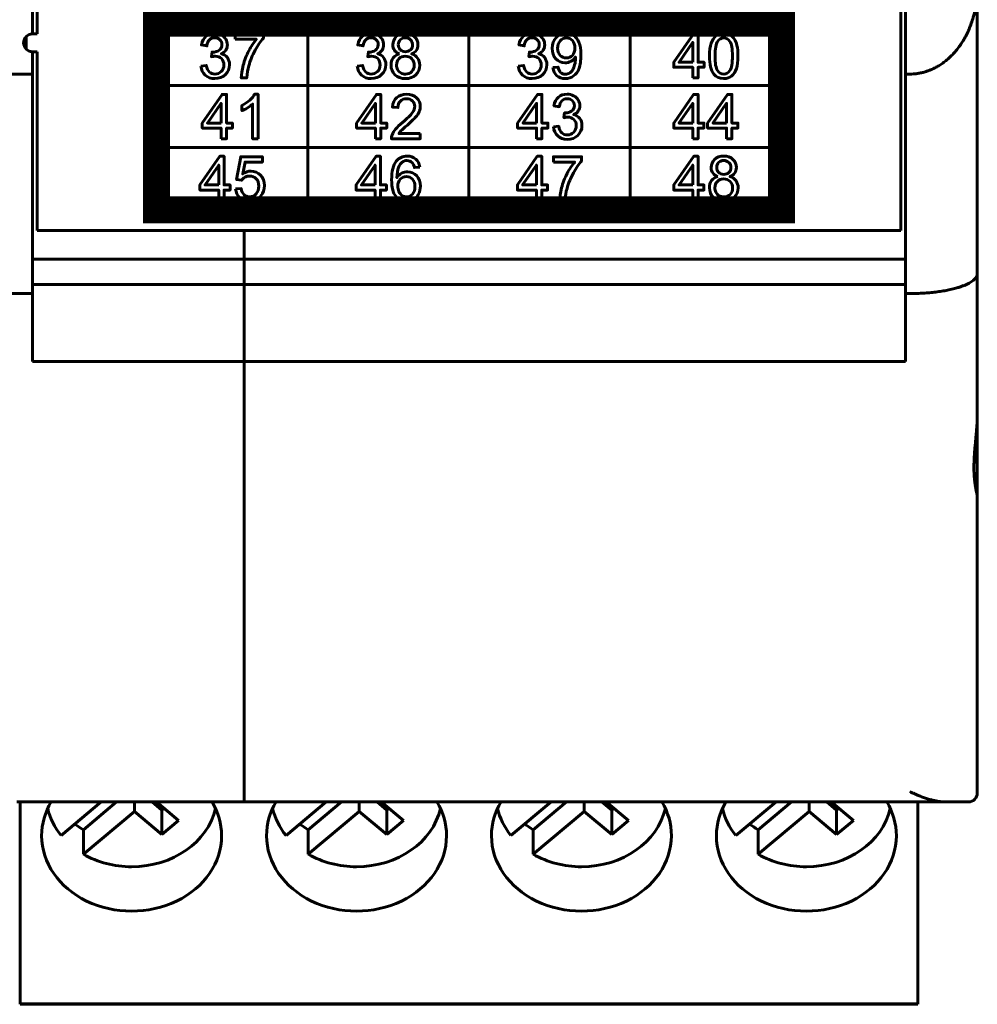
# Model space of a CAD drawing. Header units: millimetres. Extents: x -13 to 39, y -19 to 89.
# Tile 2 of 15: x 18 to 39, y -19 to 3. Entities that reach past the tile are written whole.
import ezdxf

# ---------------------------------------------------------------- set-up
doc = ezdxf.new("R2010")
doc.units = ezdxf.units.MM
doc.linetypes.add('K5LT_BASIC', pattern=[0])

msp = doc.modelspace()

# ---------------------------------------------------------------- linework, layer by layer
at = {"color": 150, "linetype": 'K5LT_BASIC', "lineweight": 60, "true_color": 0x0080ff}
for p, q in [((18.039, 2.412), (18.039, 20.438)), ((37.239, -1.962), (37.239, 20.438)), ((38.939, -2.918), (38.939, 3.437)), ((17.939, 2.412), (17.939, 3.117)), ((37.339, 3.117), (37.339, 1.517)), ((24.058, 2.649), (24.058, -1.499)), ((27.639, -1.499), (27.639, 2.649)), ((31.221, 2.649), (31.221, -1.499)), ((18.039, 2.412), (17.939, 2.412)), ((17.793, 2.349), (17.793, 2.076)), ((17.939, 1.517), (17.939, 2.012)), ((17.939, 2.012), (18.039, 2.012)), ((18.039, -1.962), (18.039, 2.012)), ((17.939, 1.517), (14.739, 1.517)), ((17.939, -3.362), (17.939, 1.517)), ((37.339, 1.517), (37.339, -3.362)), ((37.339, 1.517), (37.439, 1.517)), ((20.69, 1.266), (34.589, 1.266)), ((20.69, -0.117), (34.589, -0.117)), ((18.039, -1.962), (37.239, -1.962)), ((22.639, -1.962), (22.639, -14.663)), ((17.939, -2.596), (37.339, -2.596)), ((38.939, -2.918), (38.939, -6.062)), ((17.939, -3.161), (37.339, -3.161)), ((14.739, -3.362), (17.939, -3.362)), ((17.939, -4.872), (17.939, -3.362)), ((37.339, -3.362), (37.339, -4.872)), ((37.339, -3.362), (37.439, -3.362)), ((17.939, -4.872), (37.339, -4.872)), ((38.939, -7.591), (38.939, -6.062)), ((38.939, -7.887), (38.939, -7.591)), ((38.939, -7.887), (38.939, -14.463)), ((17.589, -14.663), (37.689, -14.663)), ((17.664, -19.059), (17.664, -14.662)), ((19.464, -14.662), (18.572, -15.411)), ((19.805, -14.662), (19.067, -15.281)), ((20.2, -14.875), (20.2, -14.662)), ((20.811, -14.844), (20.595, -14.662)), ((20.69, -14.662), (21.184, -15.076)), ((24.464, -14.662), (23.572, -15.411)), ((24.805, -14.662), (24.067, -15.281)), ((25.2, -14.875), (25.2, -14.662)), ((25.811, -14.844), (25.595, -14.662)), ((25.69, -14.662), (26.184, -15.076)), ((29.464, -14.662), (28.572, -15.411)), ((29.805, -14.662), (29.067, -15.281)), ((30.2, -14.875), (30.2, -14.662)), ((30.811, -14.844), (30.595, -14.662)), ((30.69, -14.662), (31.184, -15.076)), ((34.464, -14.662), (33.572, -15.411)), ((34.805, -14.662), (34.067, -15.281)), ((35.2, -14.875), (35.2, -14.662)), ((35.811, -14.844), (35.595, -14.662)), ((35.69, -14.662), (36.184, -15.076)), ((37.614, -19.059), (37.614, -14.662)), ((37.689, -14.663), (38.233, -14.663)), ((38.233, -14.663), (38.189, -14.663)), ((38.233, -14.663), (38.739, -14.663)), ((19.067, -15.826), (20.2, -14.875)), ((20.2, -14.875), (20.811, -15.388)), ((20.811, -14.844), (20.859, -14.804)), ((20.811, -15.388), (20.811, -14.844)), ((24.067, -15.826), (25.2, -14.875)), ((25.2, -14.875), (25.811, -15.388)), ((25.811, -14.844), (25.859, -14.804)), ((25.811, -15.388), (25.811, -14.844)), ((29.067, -15.826), (30.2, -14.875)), ((30.2, -14.875), (30.811, -15.388)), ((30.811, -14.844), (30.859, -14.804)), ((30.811, -15.388), (30.811, -14.844)), ((34.067, -15.826), (35.2, -14.875)), ((35.2, -14.875), (35.811, -15.388)), ((35.811, -14.844), (35.859, -14.804)), ((35.811, -15.388), (35.811, -14.844)), ((20.811, -15.388), (21.184, -15.076)), ((25.811, -15.388), (26.184, -15.076)), ((30.811, -15.388), (31.184, -15.076)), ((35.811, -15.388), (36.184, -15.076)), ((19.067, -15.281), (19.067, -15.826)), ((24.067, -15.281), (24.067, -15.826)), ((29.067, -15.281), (29.067, -15.826)), ((34.067, -15.281), (34.067, -15.826)), ((17.664, -19.059), (17.664, -19.151)), ((37.614, -19.151), (17.664, -19.151)), ((17.664, -19.151), (17.664, -19.163)), ((37.614, -19.163), (17.664, -19.163)), ((37.614, -19.059), (37.614, -19.151)), ((37.614, -19.151), (37.614, -19.163))]:
    msp.add_line(p, q, dxfattribs=at)
at = {"color": 150, "linetype": 'K5LT_BASIC', "true_color": 0x0080ff, "const_width": 0.6}
msp.add_lwpolyline([(20.69, -1.499), (34.589, -1.499), (34.589, 2.649), (20.69, 2.649)], close=True, dxfattribs=at)
at = {"color": 150, "linetype": 'K5LT_BASIC', "lineweight": 60, "true_color": 0x0080ff}
for centre, start, end in [((17.939, 2.212), 90, 270), ((38.739, -14.463), 270, 0)]:
    msp.add_arc(centre, 0.2, start, end, dxfattribs=at)
for centre, major_axis, start_param, end_param in [((20.139, -15.414), (-2, 0), 5.818447, 6.283185), ((20.139, -15.414), (-2, 0), 3.141593, 3.60633), ((25.139, -15.414), (-2, 0), 5.818447, 6.283185), ((25.139, -15.414), (-2, 0), 3.141593, 3.60633), ((30.139, -15.414), (-2, 0), 5.818447, 6.283185), ((30.139, -15.414), (-2, 0), 3.141593, 3.60633), ((35.139, -15.414), (-2, 0), 5.818447, 6.283185), ((35.139, -15.414), (-2, 0), 3.141593, 3.60633), ((20.139, -14.512), (-1.898, 0), 0.187233, 0.599937), ((20.139, -14.512), (1.898, 0), 4.712389, 6.095952), ((25.139, -14.512), (-1.898, 0), 0.187233, 0.599937), ((25.139, -14.512), (1.898, 0), 4.712389, 6.095952), ((30.139, -14.512), (-1.898, 0), 0.187233, 0.599937), ((30.139, -14.512), (1.898, 0), 4.712389, 6.095952), ((35.139, -14.512), (-1.898, 0), 0.187233, 0.599937), ((35.139, -14.512), (1.898, 0), 4.712389, 6.095952), ((20.139, -13.967), (-1.898, 0), 0.842843, 0.970859), ((25.139, -13.967), (-1.898, 0), 0.842843, 0.970859), ((30.139, -13.967), (-1.898, 0), 0.842843, 0.970859), ((35.139, -13.967), (-1.898, 0), 0.842843, 0.970859), ((20.139, -15.414), (-2, 0), 0, 3.141593), ((25.139, -15.414), (-2, 0), 0, 3.141593), ((30.139, -15.414), (-2, 0), 0, 3.141593), ((35.139, -15.414), (-2, 0), 0, 3.141593), ((20.139, -14.512), (1.898, 0), 4.112452, 4.712389), ((25.139, -14.512), (1.898, 0), 4.112452, 4.712389), ((30.139, -14.512), (1.898, 0), 4.112452, 4.712389), ((35.139, -14.512), (1.898, 0), 4.112452, 4.712389)]:
    msp.add_ellipse(centre, major_axis=major_axis, ratio=0.838793, start_param=start_param, end_param=end_param, dxfattribs=at)
for points in [[(38.939, 3.437), (38.939, 2.312), (38.317, 1.517), (37.439, 1.517)], [(37.439, -3.362), (38.317, -3.362), (38.939, -3.178), (38.939, -2.918)]]:
    msp.add_rational_spline(points, [1, 0.804737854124, 0.804737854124, 1], degree=3, dxfattribs=at)
for points, knots in [([(21.68, 1.695), (21.68, 1.695), (21.799, 1.711), (21.799, 1.711), (21.813, 1.642), (21.836, 1.593), (21.869, 1.562), (21.902, 1.532), (21.942, 1.517), (21.989, 1.517), (22.046, 1.517), (22.094, 1.537), (22.132, 1.576), (22.17, 1.616), (22.19, 1.665), (22.19, 1.723), (22.19, 1.778), (22.172, 1.824), (22.136, 1.86), (22.1, 1.896), (22.055, 1.914), (21.999, 1.914), (21.977, 1.914), (21.949, 1.91), (21.915, 1.901), (21.915, 1.901), (21.928, 2.007), (21.928, 2.007), (21.936, 2.006), (21.943, 2.005), (21.948, 2.005), (21.999, 2.005), (22.044, 2.019), (22.085, 2.046), (22.126, 2.073), (22.146, 2.114), (22.146, 2.17), (22.146, 2.214), (22.131, 2.251), (22.072, 2.309), (22.034, 2.323), (21.987, 2.323), (21.941, 2.323), (21.902, 2.308), (21.871, 2.279), (21.84, 2.249), (21.82, 2.204), (21.812, 2.144), (21.812, 2.144), (21.692, 2.166), (21.692, 2.166), (21.707, 2.248), (21.74, 2.311), (21.792, 2.355), (21.843, 2.4), (21.908, 2.422), (21.984, 2.422), (22.037, 2.422), (22.086, 2.411), (22.13, 2.388), (22.175, 2.365), (22.209, 2.333), (22.233, 2.294), (22.256, 2.254), (22.268, 2.212), (22.268, 2.167), (22.268, 2.124), (22.257, 2.086), (22.234, 2.051), (22.212, 2.016), (22.178, 1.989), (22.134, 1.968), (22.192, 1.955), (22.236, 1.927), (22.268, 1.884), (22.3, 1.842), (22.315, 1.789), (22.315, 1.725), (22.315, 1.639), (22.285, 1.566), (22.223, 1.506), (22.161, 1.446), (22.083, 1.417), (21.989, 1.417), (21.903, 1.417), (21.833, 1.443), (21.777, 1.494), (21.72, 1.546), (21.688, 1.612), (21.68, 1.695)], [0, 0, 0, 0, 0.033333, 0.033333, 0.033333, 0.066667, 0.066667, 0.066667, 0.1, 0.1, 0.1, 0.133333, 0.133333, 0.133333, 0.166667, 0.166667, 0.166667, 0.2, 0.2, 0.2, 0.233333, 0.233333, 0.233333, 0.266667, 0.266667, 0.266667, 0.3, 0.3, 0.3, 0.333333, 0.333333, 0.333333, 0.366667, 0.366667, 0.366667, 0.4, 0.4, 0.4, 0.433333, 0.433333, 0.466667, 0.466667, 0.466667, 0.5, 0.5, 0.5, 0.533333, 0.533333, 0.533333, 0.566667, 0.566667, 0.566667, 0.6, 0.6, 0.6, 0.633333, 0.633333, 0.633333, 0.666667, 0.666667, 0.666667, 0.7, 0.7, 0.7, 0.733333, 0.733333, 0.733333, 0.766667, 0.766667, 0.766667, 0.8, 0.8, 0.8, 0.833333, 0.833333, 0.833333, 0.866667, 0.866667, 0.866667, 0.9, 0.9, 0.9, 0.933333, 0.933333, 0.933333, 0.966667, 0.966667, 0.966667, 1, 1, 1, 1]), ([(25.154, 1.695), (25.154, 1.695), (25.274, 1.711), (25.274, 1.711), (25.287, 1.642), (25.31, 1.593), (25.343, 1.562), (25.376, 1.532), (25.416, 1.517), (25.464, 1.517), (25.52, 1.517), (25.568, 1.537), (25.606, 1.576), (25.645, 1.616), (25.664, 1.665), (25.664, 1.723), (25.664, 1.778), (25.646, 1.824), (25.61, 1.86), (25.574, 1.896), (25.529, 1.914), (25.474, 1.914), (25.451, 1.914), (25.423, 1.91), (25.39, 1.901), (25.39, 1.901), (25.403, 2.007), (25.403, 2.007), (25.411, 2.006), (25.417, 2.005), (25.422, 2.005), (25.473, 2.005), (25.519, 2.019), (25.559, 2.046), (25.6, 2.073), (25.62, 2.114), (25.62, 2.17), (25.62, 2.214), (25.606, 2.251), (25.546, 2.309), (25.508, 2.323), (25.461, 2.323), (25.415, 2.323), (25.376, 2.308), (25.345, 2.279), (25.315, 2.249), (25.295, 2.204), (25.286, 2.144), (25.286, 2.144), (25.167, 2.166), (25.167, 2.166), (25.181, 2.248), (25.214, 2.311), (25.266, 2.355), (25.317, 2.4), (25.382, 2.422), (25.459, 2.422), (25.511, 2.422), (25.56, 2.411), (25.605, 2.388), (25.649, 2.365), (25.683, 2.333), (25.707, 2.294), (25.731, 2.254), (25.742, 2.212), (25.742, 2.167), (25.742, 2.124), (25.731, 2.086), (25.709, 2.051), (25.686, 2.016), (25.653, 1.989), (25.609, 1.968), (25.666, 1.955), (25.71, 1.927), (25.742, 1.884), (25.774, 1.842), (25.79, 1.789), (25.79, 1.725), (25.79, 1.639), (25.759, 1.566), (25.697, 1.506), (25.635, 1.446), (25.557, 1.417), (25.463, 1.417), (25.378, 1.417), (25.307, 1.443), (25.251, 1.494), (25.194, 1.546), (25.162, 1.612), (25.154, 1.695)], [0, 0, 0, 0, 0.033333, 0.033333, 0.033333, 0.066667, 0.066667, 0.066667, 0.1, 0.1, 0.1, 0.133333, 0.133333, 0.133333, 0.166667, 0.166667, 0.166667, 0.2, 0.2, 0.2, 0.233333, 0.233333, 0.233333, 0.266667, 0.266667, 0.266667, 0.3, 0.3, 0.3, 0.333333, 0.333333, 0.333333, 0.366667, 0.366667, 0.366667, 0.4, 0.4, 0.4, 0.433333, 0.433333, 0.466667, 0.466667, 0.466667, 0.5, 0.5, 0.5, 0.533333, 0.533333, 0.533333, 0.566667, 0.566667, 0.566667, 0.6, 0.6, 0.6, 0.633333, 0.633333, 0.633333, 0.666667, 0.666667, 0.666667, 0.7, 0.7, 0.7, 0.733333, 0.733333, 0.733333, 0.766667, 0.766667, 0.766667, 0.8, 0.8, 0.8, 0.833333, 0.833333, 0.833333, 0.866667, 0.866667, 0.866667, 0.9, 0.9, 0.9, 0.933333, 0.933333, 0.933333, 0.966667, 0.966667, 0.966667, 1, 1, 1, 1]), ([(26.091, 1.967), (26.042, 1.986), (26.005, 2.012), (25.981, 2.046), (25.958, 2.08), (25.946, 2.121), (25.946, 2.168), (25.946, 2.24), (25.971, 2.3), (26.022, 2.349), (26.072, 2.398), (26.14, 2.422), (26.224, 2.422), (26.308, 2.422), (26.377, 2.397), (26.48, 2.297), (26.505, 2.237), (26.505, 2.165), (26.505, 2.119), (26.494, 2.079), (26.47, 2.046), (26.447, 2.012), (26.411, 1.986), (26.363, 1.967), (26.422, 1.947), (26.467, 1.916), (26.498, 1.872), (26.529, 1.828), (26.545, 1.776), (26.545, 1.715), (26.545, 1.631), (26.515, 1.56), (26.457, 1.503), (26.398, 1.445), (26.321, 1.417), (26.13, 1.417), (26.053, 1.445), (25.994, 1.503), (25.936, 1.56), (25.907, 1.632), (25.907, 1.718), (25.907, 1.782), (25.923, 1.836), (25.955, 1.879), (25.987, 1.922), (26.032, 1.952), (26.091, 1.967)], [0, 0, 0, 0, 0.0625, 0.0625, 0.0625, 0.125, 0.125, 0.125, 0.1875, 0.1875, 0.1875, 0.25, 0.25, 0.25, 0.3125, 0.3125, 0.375, 0.375, 0.375, 0.4375, 0.4375, 0.4375, 0.5, 0.5, 0.5, 0.5625, 0.5625, 0.5625, 0.625, 0.625, 0.625, 0.6875, 0.6875, 0.6875, 0.75, 0.75, 0.8125, 0.8125, 0.8125, 0.875, 0.875, 0.875, 0.9375, 0.9375, 0.9375, 1, 1, 1, 1]), ([(28.735, 1.695), (28.735, 1.695), (28.854, 1.711), (28.854, 1.711), (28.868, 1.642), (28.891, 1.593), (28.924, 1.562), (28.956, 1.532), (28.996, 1.517), (29.044, 1.517), (29.1, 1.517), (29.148, 1.537), (29.187, 1.576), (29.225, 1.616), (29.244, 1.665), (29.244, 1.723), (29.244, 1.778), (29.226, 1.824), (29.19, 1.86), (29.155, 1.896), (29.109, 1.914), (29.054, 1.914), (29.031, 1.914), (29.003, 1.91), (28.97, 1.901), (28.97, 1.901), (28.983, 2.007), (28.983, 2.007), (28.991, 2.006), (28.998, 2.005), (29.002, 2.005), (29.053, 2.005), (29.099, 2.019), (29.14, 2.046), (29.18, 2.073), (29.201, 2.114), (29.201, 2.17), (29.201, 2.214), (29.186, 2.251), (29.127, 2.309), (29.089, 2.323), (29.042, 2.323), (28.995, 2.323), (28.957, 2.308), (28.926, 2.279), (28.895, 2.249), (28.875, 2.204), (28.866, 2.144), (28.866, 2.144), (28.747, 2.166), (28.747, 2.166), (28.762, 2.248), (28.795, 2.311), (28.846, 2.355), (28.898, 2.4), (28.962, 2.422), (29.039, 2.422), (29.092, 2.422), (29.14, 2.411), (29.185, 2.388), (29.23, 2.365), (29.264, 2.333), (29.287, 2.294), (29.311, 2.254), (29.323, 2.212), (29.323, 2.167), (29.323, 2.124), (29.311, 2.086), (29.289, 2.051), (29.266, 2.016), (29.233, 1.989), (29.189, 1.968), (29.246, 1.955), (29.291, 1.927), (29.323, 1.884), (29.354, 1.842), (29.37, 1.789), (29.37, 1.725), (29.37, 1.639), (29.339, 1.566), (29.277, 1.506), (29.216, 1.446), (29.138, 1.417), (29.043, 1.417), (28.958, 1.417), (28.887, 1.443), (28.831, 1.494), (28.775, 1.546), (28.743, 1.612), (28.735, 1.695)], [0, 0, 0, 0, 0.033333, 0.033333, 0.033333, 0.066667, 0.066667, 0.066667, 0.1, 0.1, 0.1, 0.133333, 0.133333, 0.133333, 0.166667, 0.166667, 0.166667, 0.2, 0.2, 0.2, 0.233333, 0.233333, 0.233333, 0.266667, 0.266667, 0.266667, 0.3, 0.3, 0.3, 0.333333, 0.333333, 0.333333, 0.366667, 0.366667, 0.366667, 0.4, 0.4, 0.4, 0.433333, 0.433333, 0.466667, 0.466667, 0.466667, 0.5, 0.5, 0.5, 0.533333, 0.533333, 0.533333, 0.566667, 0.566667, 0.566667, 0.6, 0.6, 0.6, 0.633333, 0.633333, 0.633333, 0.666667, 0.666667, 0.666667, 0.7, 0.7, 0.7, 0.733333, 0.733333, 0.733333, 0.766667, 0.766667, 0.766667, 0.8, 0.8, 0.8, 0.833333, 0.833333, 0.833333, 0.866667, 0.866667, 0.866667, 0.9, 0.9, 0.9, 0.933333, 0.933333, 0.933333, 0.966667, 0.966667, 0.966667, 1, 1, 1, 1]), ([(29.506, 1.662), (29.506, 1.662), (29.62, 1.671), (29.62, 1.671), (29.629, 1.617), (29.648, 1.577), (29.675, 1.553), (29.702, 1.528), (29.737, 1.516), (29.78, 1.516), (29.817, 1.516), (29.849, 1.524), (29.877, 1.541), (29.904, 1.558), (29.927, 1.581), (29.944, 1.61), (29.962, 1.638), (29.977, 1.677), (29.988, 1.725), (30, 1.773), (30.006, 1.823), (30.006, 1.873), (30.006, 1.878), (30.006, 1.886), (30.006, 1.897), (29.982, 1.859), (29.949, 1.827), (29.908, 1.803), (29.867, 1.779), (29.823, 1.767), (29.775, 1.767), (29.695, 1.767), (29.627, 1.797), (29.571, 1.856), (29.516, 1.915), (29.488, 1.993), (29.488, 2.09), (29.488, 2.19), (29.517, 2.27), (29.575, 2.331), (29.633, 2.392), (29.705, 2.422), (29.793, 2.422), (29.856, 2.422), (29.913, 2.405), (29.965, 2.371), (30.018, 2.336), (30.057, 2.287), (30.084, 2.223), (30.111, 2.159), (30.125, 2.067), (30.125, 1.946), (30.125, 1.82), (30.112, 1.72), (30.085, 1.645), (30.058, 1.571), (30.018, 1.514), (29.965, 1.475), (29.911, 1.436), (29.849, 1.417), (29.778, 1.417), (29.702, 1.417), (29.64, 1.438), (29.592, 1.481), (29.544, 1.524), (29.515, 1.584), (29.506, 1.662)], [0, 0, 0, 0, 0.045455, 0.045455, 0.045455, 0.090909, 0.090909, 0.090909, 0.136364, 0.136364, 0.136364, 0.181818, 0.181818, 0.181818, 0.227273, 0.227273, 0.227273, 0.272727, 0.272727, 0.272727, 0.318182, 0.318182, 0.318182, 0.363636, 0.363636, 0.363636, 0.409091, 0.409091, 0.409091, 0.454545, 0.454545, 0.454545, 0.5, 0.5, 0.5, 0.545455, 0.545455, 0.545455, 0.590909, 0.590909, 0.590909, 0.636364, 0.636364, 0.636364, 0.681818, 0.681818, 0.681818, 0.727273, 0.727273, 0.727273, 0.772727, 0.772727, 0.772727, 0.818182, 0.818182, 0.818182, 0.863636, 0.863636, 0.863636, 0.909091, 0.909091, 0.909091, 0.954545, 0.954545, 0.954545, 1, 1, 1, 1]), ([(32.614, 1.433), (32.614, 1.433), (32.614, 1.668), (32.614, 1.668), (32.192, 1.668), (32.192, 1.668), (32.192, 1.78), (32.192, 1.78), (32.635, 2.418), (32.635, 2.418), (32.733, 2.418), (32.733, 2.418), (32.733, 1.78), (32.733, 1.78), (32.864, 1.78), (32.864, 1.78), (32.864, 1.668), (32.864, 1.668), (32.733, 1.668), (32.733, 1.668), (32.733, 1.433), (32.733, 1.433), (32.614, 1.433), (32.614, 1.433)], [0, 0, 0, 0, 0.090909, 0.090909, 0.181818, 0.181818, 0.272727, 0.272727, 0.363636, 0.363636, 0.454545, 0.454545, 0.545455, 0.545455, 0.636364, 0.636364, 0.727273, 0.727273, 0.818182, 0.818182, 0.909091, 0.909091, 1, 1, 1, 1]), ([(32.986, 1.919), (32.986, 2.036), (32.998, 2.13), (33.022, 2.201), (33.045, 2.272), (33.08, 2.327), (33.127, 2.365), (33.173, 2.403), (33.232, 2.422), (33.302, 2.422), (33.354, 2.422), (33.4, 2.412), (33.439, 2.39), (33.478, 2.369), (33.511, 2.338), (33.536, 2.298), (33.561, 2.258), (33.581, 2.21), (33.596, 2.152), (33.61, 2.094), (33.618, 2.017), (33.618, 1.919), (33.618, 1.804), (33.606, 1.71), (33.583, 1.639), (33.559, 1.568), (33.524, 1.513), (33.478, 1.474), (33.432, 1.436), (33.373, 1.417), (33.302, 1.417), (33.209, 1.417), (33.135, 1.45), (33.082, 1.518), (33.018, 1.601), (32.986, 1.734), (32.986, 1.919)], [0, 0, 0, 0, 0.083333, 0.083333, 0.083333, 0.166667, 0.166667, 0.166667, 0.25, 0.25, 0.25, 0.333333, 0.333333, 0.333333, 0.416667, 0.416667, 0.416667, 0.5, 0.5, 0.5, 0.583333, 0.583333, 0.583333, 0.666667, 0.666667, 0.666667, 0.75, 0.75, 0.75, 0.833333, 0.833333, 0.833333, 0.916667, 0.916667, 0.916667, 1, 1, 1, 1]), ([(22.44, 2.29), (22.44, 2.29), (22.44, 2.406), (22.44, 2.406), (23.068, 2.406), (23.068, 2.406), (23.068, 2.312), (23.068, 2.312), (23.006, 2.246), (22.944, 2.157), (22.884, 2.046), (22.823, 1.935), (22.777, 1.821), (22.743, 1.704), (22.72, 1.622), (22.704, 1.531), (22.698, 1.433), (22.698, 1.433), (22.576, 1.433), (22.576, 1.433), (22.577, 1.511), (22.592, 1.604), (22.621, 1.714), (22.649, 1.824), (22.69, 1.93), (22.744, 2.032), (22.797, 2.134), (22.854, 2.22), (22.914, 2.29), (22.914, 2.29), (22.44, 2.29), (22.44, 2.29)], [0, 0, 0, 0, 0.090909, 0.090909, 0.181818, 0.181818, 0.272727, 0.272727, 0.272727, 0.363636, 0.363636, 0.363636, 0.454545, 0.454545, 0.454545, 0.545455, 0.545455, 0.545455, 0.636364, 0.636364, 0.636364, 0.727273, 0.727273, 0.727273, 0.818182, 0.818182, 0.818182, 0.909091, 0.909091, 0.909091, 1, 1, 1, 1]), ([(26.068, 2.173), (26.068, 2.126), (26.082, 2.088), (26.112, 2.058), (26.141, 2.029), (26.179, 2.014), (26.227, 2.014), (26.273, 2.014), (26.311, 2.028), (26.34, 2.058), (26.369, 2.087), (26.383, 2.123), (26.383, 2.166), (26.383, 2.21), (26.368, 2.248), (26.338, 2.278), (26.309, 2.308), (26.271, 2.323), (26.226, 2.323), (26.18, 2.323), (26.142, 2.308), (26.112, 2.279), (26.083, 2.249), (26.068, 2.214), (26.068, 2.173)], [0, 0, 0, 0, 0.125, 0.125, 0.125, 0.25, 0.25, 0.25, 0.375, 0.375, 0.375, 0.5, 0.5, 0.5, 0.625, 0.625, 0.625, 0.75, 0.75, 0.75, 0.875, 0.875, 0.875, 1, 1, 1, 1]), ([(29.992, 2.096), (29.992, 2.165), (29.974, 2.22), (29.938, 2.261), (29.902, 2.302), (29.858, 2.322), (29.807, 2.322), (29.753, 2.322), (29.707, 2.3), (29.669, 2.256), (29.629, 2.213), (29.61, 2.156), (29.61, 2.086), (29.61, 2.023), (29.629, 1.972), (29.665, 1.933), (29.702, 1.894), (29.749, 1.875), (29.803, 1.875), (29.858, 1.875), (29.904, 1.894), (29.939, 1.933), (29.974, 1.972), (29.992, 2.027), (29.992, 2.096)], [0, 0, 0, 0, 0.125, 0.125, 0.125, 0.25, 0.25, 0.25, 0.375, 0.375, 0.375, 0.5, 0.5, 0.5, 0.625, 0.625, 0.625, 0.75, 0.75, 0.75, 0.875, 0.875, 0.875, 1, 1, 1, 1]), ([(32.614, 1.78), (32.614, 1.78), (32.614, 2.223), (32.614, 2.223), (32.309, 1.78), (32.309, 1.78), (32.614, 1.78), (32.614, 1.78)], [0, 0, 0, 0, 0.333333, 0.333333, 0.666667, 0.666667, 1, 1, 1, 1]), ([(33.108, 1.919), (33.108, 1.757), (33.127, 1.649), (33.164, 1.596), (33.201, 1.542), (33.247, 1.516), (33.302, 1.516), (33.357, 1.516), (33.403, 1.543), (33.44, 1.596), (33.477, 1.65), (33.496, 1.757), (33.496, 1.919), (33.496, 2.081), (33.477, 2.189), (33.44, 2.242), (33.403, 2.295), (33.356, 2.322), (33.301, 2.322), (33.246, 2.322), (33.202, 2.298), (33.169, 2.251), (33.129, 2.191), (33.108, 2.08), (33.108, 1.919)], [0, 0, 0, 0, 0.125, 0.125, 0.125, 0.25, 0.25, 0.25, 0.375, 0.375, 0.375, 0.5, 0.5, 0.5, 0.625, 0.625, 0.625, 0.75, 0.75, 0.75, 0.875, 0.875, 0.875, 1, 1, 1, 1]), ([(26.028, 1.717), (26.028, 1.683), (26.036, 1.649), (26.052, 1.617), (26.068, 1.585), (26.092, 1.56), (26.124, 1.542), (26.156, 1.525), (26.19, 1.516), (26.226, 1.516), (26.284, 1.516), (26.331, 1.534), (26.367, 1.571), (26.404, 1.609), (26.423, 1.656), (26.423, 1.713), (26.423, 1.771), (26.404, 1.82), (26.366, 1.858), (26.328, 1.896), (26.28, 1.915), (26.223, 1.915), (26.166, 1.915), (26.12, 1.896), (26.083, 1.858), (26.047, 1.821), (26.028, 1.774), (26.028, 1.717)], [0, 0, 0, 0, 0.111111, 0.111111, 0.111111, 0.222222, 0.222222, 0.222222, 0.333333, 0.333333, 0.333333, 0.444444, 0.444444, 0.444444, 0.555556, 0.555556, 0.555556, 0.666667, 0.666667, 0.666667, 0.777778, 0.777778, 0.777778, 0.888889, 0.888889, 0.888889, 1, 1, 1, 1]), ([(22.129, 0.08), (22.129, 0.08), (22.129, 0.315), (22.129, 0.315), (21.708, 0.315), (21.708, 0.315), (21.708, 0.427), (21.708, 0.427), (22.151, 1.065), (22.151, 1.065), (22.249, 1.065), (22.249, 1.065), (22.249, 0.427), (22.249, 0.427), (22.38, 0.427), (22.38, 0.427), (22.38, 0.315), (22.38, 0.315), (22.249, 0.315), (22.249, 0.315), (22.249, 0.08), (22.249, 0.08), (22.129, 0.08), (22.129, 0.08)], [0, 0, 0, 0, 0.090909, 0.090909, 0.181818, 0.181818, 0.272727, 0.272727, 0.363636, 0.363636, 0.454545, 0.454545, 0.545455, 0.545455, 0.636364, 0.636364, 0.727273, 0.727273, 0.818182, 0.818182, 0.909091, 0.909091, 1, 1, 1, 1]), ([(22.949, 0.08), (22.949, 0.08), (22.83, 0.08), (22.83, 0.08), (22.83, 0.851), (22.83, 0.851), (22.801, 0.823), (22.764, 0.795), (22.717, 0.767), (22.671, 0.74), (22.629, 0.719), (22.592, 0.705), (22.592, 0.705), (22.592, 0.822), (22.592, 0.822), (22.658, 0.854), (22.716, 0.892), (22.766, 0.938), (22.816, 0.983), (22.852, 1.027), (22.872, 1.069), (22.872, 1.069), (22.949, 1.069), (22.949, 1.069), (22.949, 0.08), (22.949, 0.08)], [0, 0, 0, 0, 0.111111, 0.111111, 0.222222, 0.222222, 0.222222, 0.333333, 0.333333, 0.333333, 0.444444, 0.444444, 0.444444, 0.555556, 0.555556, 0.555556, 0.666667, 0.666667, 0.666667, 0.777778, 0.777778, 0.777778, 0.888889, 0.888889, 1, 1, 1, 1]), ([(25.56, 0.08), (25.56, 0.08), (25.56, 0.315), (25.56, 0.315), (25.139, 0.315), (25.139, 0.315), (25.139, 0.427), (25.139, 0.427), (25.582, 1.065), (25.582, 1.065), (25.679, 1.065), (25.679, 1.065), (25.679, 0.427), (25.679, 0.427), (25.811, 0.427), (25.811, 0.427), (25.811, 0.315), (25.811, 0.315), (25.679, 0.315), (25.679, 0.315), (25.679, 0.08), (25.679, 0.08), (25.56, 0.08), (25.56, 0.08)], [0, 0, 0, 0, 0.090909, 0.090909, 0.181818, 0.181818, 0.272727, 0.272727, 0.363636, 0.363636, 0.454545, 0.454545, 0.545455, 0.545455, 0.636364, 0.636364, 0.727273, 0.727273, 0.818182, 0.818182, 0.909091, 0.909091, 1, 1, 1, 1]), ([(26.557, 0.196), (26.557, 0.196), (26.557, 0.08), (26.557, 0.08), (25.915, 0.08), (25.915, 0.08), (25.914, 0.109), (25.919, 0.137), (25.929, 0.164), (25.946, 0.208), (25.972, 0.252), (26.009, 0.295), (26.045, 0.338), (26.097, 0.387), (26.164, 0.444), (26.269, 0.531), (26.341, 0.601), (26.378, 0.652), (26.415, 0.704), (26.434, 0.752), (26.434, 0.798), (26.434, 0.846), (26.417, 0.886), (26.383, 0.919), (26.349, 0.952), (26.305, 0.969), (26.251, 0.969), (26.193, 0.969), (26.147, 0.951), (26.113, 0.916), (26.078, 0.882), (26.061, 0.834), (26.06, 0.772), (26.06, 0.772), (25.938, 0.784), (25.938, 0.784), (25.947, 0.877), (25.978, 0.948), (26.033, 0.996), (26.088, 1.045), (26.161, 1.069), (26.254, 1.069), (26.347, 1.069), (26.42, 1.043), (26.475, 0.991), (26.529, 0.938), (26.556, 0.873), (26.556, 0.795), (26.556, 0.756), (26.548, 0.717), (26.532, 0.679), (26.516, 0.641), (26.49, 0.601), (26.453, 0.558), (26.416, 0.517), (26.355, 0.459), (26.27, 0.385), (26.198, 0.324), (26.152, 0.283), (26.132, 0.261), (26.111, 0.239), (26.095, 0.218), (26.081, 0.196), (26.081, 0.196), (26.557, 0.196), (26.557, 0.196)], [0, 0, 0, 0, 0.045455, 0.045455, 0.090909, 0.090909, 0.090909, 0.136364, 0.136364, 0.136364, 0.181818, 0.181818, 0.181818, 0.227273, 0.227273, 0.227273, 0.272727, 0.272727, 0.272727, 0.318182, 0.318182, 0.318182, 0.363636, 0.363636, 0.363636, 0.409091, 0.409091, 0.409091, 0.454545, 0.454545, 0.454545, 0.5, 0.5, 0.5, 0.545455, 0.545455, 0.545455, 0.590909, 0.590909, 0.590909, 0.636364, 0.636364, 0.636364, 0.681818, 0.681818, 0.681818, 0.727273, 0.727273, 0.727273, 0.772727, 0.772727, 0.772727, 0.818182, 0.818182, 0.818182, 0.863636, 0.863636, 0.863636, 0.909091, 0.909091, 0.909091, 0.954545, 0.954545, 0.954545, 1, 1, 1, 1]), ([(29.142, 0.08), (29.142, 0.08), (29.142, 0.315), (29.142, 0.315), (28.721, 0.315), (28.721, 0.315), (28.721, 0.427), (28.721, 0.427), (29.163, 1.065), (29.163, 1.065), (29.261, 1.065), (29.261, 1.065), (29.261, 0.427), (29.261, 0.427), (29.392, 0.427), (29.392, 0.427), (29.392, 0.315), (29.392, 0.315), (29.261, 0.315), (29.261, 0.315), (29.261, 0.08), (29.261, 0.08), (29.142, 0.08), (29.142, 0.08)], [0, 0, 0, 0, 0.090909, 0.090909, 0.181818, 0.181818, 0.272727, 0.272727, 0.363636, 0.363636, 0.454545, 0.454545, 0.545455, 0.545455, 0.636364, 0.636364, 0.727273, 0.727273, 0.818182, 0.818182, 0.909091, 0.909091, 1, 1, 1, 1]), ([(29.515, 0.341), (29.515, 0.341), (29.634, 0.358), (29.634, 0.358), (29.648, 0.289), (29.671, 0.24), (29.703, 0.209), (29.736, 0.179), (29.776, 0.164), (29.824, 0.164), (29.88, 0.164), (29.928, 0.184), (29.966, 0.223), (30.005, 0.262), (30.024, 0.311), (30.024, 0.37), (30.024, 0.425), (30.006, 0.471), (29.97, 0.507), (29.935, 0.543), (29.889, 0.561), (29.834, 0.561), (29.811, 0.561), (29.783, 0.557), (29.75, 0.548), (29.75, 0.548), (29.763, 0.654), (29.763, 0.654), (29.771, 0.653), (29.777, 0.652), (29.782, 0.652), (29.833, 0.652), (29.879, 0.666), (29.92, 0.693), (29.96, 0.719), (29.981, 0.761), (29.981, 0.816), (29.981, 0.861), (29.966, 0.897), (29.906, 0.956), (29.868, 0.97), (29.822, 0.97), (29.775, 0.97), (29.737, 0.955), (29.706, 0.925), (29.675, 0.896), (29.655, 0.851), (29.646, 0.791), (29.646, 0.791), (29.527, 0.813), (29.527, 0.813), (29.541, 0.894), (29.574, 0.957), (29.626, 1.002), (29.678, 1.047), (29.742, 1.069), (29.819, 1.069), (29.872, 1.069), (29.92, 1.058), (29.965, 1.035), (30.009, 1.012), (30.044, 0.98), (30.067, 0.941), (30.091, 0.901), (30.102, 0.858), (30.102, 0.814), (30.102, 0.771), (30.091, 0.733), (30.069, 0.698), (30.046, 0.663), (30.013, 0.635), (29.969, 0.615), (30.026, 0.601), (30.071, 0.573), (30.102, 0.531), (30.134, 0.489), (30.15, 0.436), (30.15, 0.372), (30.15, 0.286), (30.119, 0.213), (30.057, 0.153), (29.995, 0.093), (29.917, 0.063), (29.823, 0.063), (29.738, 0.063), (29.667, 0.089), (29.611, 0.141), (29.555, 0.193), (29.522, 0.259), (29.515, 0.341)], [0, 0, 0, 0, 0.033333, 0.033333, 0.033333, 0.066667, 0.066667, 0.066667, 0.1, 0.1, 0.1, 0.133333, 0.133333, 0.133333, 0.166667, 0.166667, 0.166667, 0.2, 0.2, 0.2, 0.233333, 0.233333, 0.233333, 0.266667, 0.266667, 0.266667, 0.3, 0.3, 0.3, 0.333333, 0.333333, 0.333333, 0.366667, 0.366667, 0.366667, 0.4, 0.4, 0.4, 0.433333, 0.433333, 0.466667, 0.466667, 0.466667, 0.5, 0.5, 0.5, 0.533333, 0.533333, 0.533333, 0.566667, 0.566667, 0.566667, 0.6, 0.6, 0.6, 0.633333, 0.633333, 0.633333, 0.666667, 0.666667, 0.666667, 0.7, 0.7, 0.7, 0.733333, 0.733333, 0.733333, 0.766667, 0.766667, 0.766667, 0.8, 0.8, 0.8, 0.833333, 0.833333, 0.833333, 0.866667, 0.866667, 0.866667, 0.9, 0.9, 0.9, 0.933333, 0.933333, 0.933333, 0.966667, 0.966667, 0.966667, 1, 1, 1, 1]), ([(32.612, 0.08), (32.612, 0.08), (32.612, 0.315), (32.612, 0.315), (32.19, 0.315), (32.19, 0.315), (32.19, 0.427), (32.19, 0.427), (32.633, 1.065), (32.633, 1.065), (32.731, 1.065), (32.731, 1.065), (32.731, 0.427), (32.731, 0.427), (32.862, 0.427), (32.862, 0.427), (32.862, 0.315), (32.862, 0.315), (32.731, 0.315), (32.731, 0.315), (32.731, 0.08), (32.731, 0.08), (32.612, 0.08), (32.612, 0.08)], [0, 0, 0, 0, 0.090909, 0.090909, 0.181818, 0.181818, 0.272727, 0.272727, 0.363636, 0.363636, 0.454545, 0.454545, 0.545455, 0.545455, 0.636364, 0.636364, 0.727273, 0.727273, 0.818182, 0.818182, 0.909091, 0.909091, 1, 1, 1, 1]), ([(33.365, 0.08), (33.365, 0.08), (33.365, 0.315), (33.365, 0.315), (32.944, 0.315), (32.944, 0.315), (32.944, 0.427), (32.944, 0.427), (33.387, 1.065), (33.387, 1.065), (33.484, 1.065), (33.484, 1.065), (33.484, 0.427), (33.484, 0.427), (33.616, 0.427), (33.616, 0.427), (33.616, 0.315), (33.616, 0.315), (33.484, 0.315), (33.484, 0.315), (33.484, 0.08), (33.484, 0.08), (33.365, 0.08), (33.365, 0.08)], [0, 0, 0, 0, 0.090909, 0.090909, 0.181818, 0.181818, 0.272727, 0.272727, 0.363636, 0.363636, 0.454545, 0.454545, 0.545455, 0.545455, 0.636364, 0.636364, 0.727273, 0.727273, 0.818182, 0.818182, 0.909091, 0.909091, 1, 1, 1, 1]), ([(22.129, 0.427), (22.129, 0.427), (22.129, 0.87), (22.129, 0.87), (21.825, 0.427), (21.825, 0.427), (22.129, 0.427), (22.129, 0.427)], [0, 0, 0, 0, 0.333333, 0.333333, 0.666667, 0.666667, 1, 1, 1, 1]), ([(25.56, 0.427), (25.56, 0.427), (25.56, 0.87), (25.56, 0.87), (25.256, 0.427), (25.256, 0.427), (25.56, 0.427), (25.56, 0.427)], [0, 0, 0, 0, 0.333333, 0.333333, 0.666667, 0.666667, 1, 1, 1, 1]), ([(29.142, 0.427), (29.142, 0.427), (29.142, 0.87), (29.142, 0.87), (28.838, 0.427), (28.838, 0.427), (29.142, 0.427), (29.142, 0.427)], [0, 0, 0, 0, 0.333333, 0.333333, 0.666667, 0.666667, 1, 1, 1, 1]), ([(32.612, 0.427), (32.612, 0.427), (32.612, 0.87), (32.612, 0.87), (32.307, 0.427), (32.307, 0.427), (32.612, 0.427), (32.612, 0.427)], [0, 0, 0, 0, 0.333333, 0.333333, 0.666667, 0.666667, 1, 1, 1, 1]), ([(33.365, 0.427), (33.365, 0.427), (33.365, 0.87), (33.365, 0.87), (33.061, 0.427), (33.061, 0.427), (33.365, 0.427), (33.365, 0.427)], [0, 0, 0, 0, 0.333333, 0.333333, 0.666667, 0.666667, 1, 1, 1, 1]), ([(22.077, -1.295), (22.077, -1.295), (22.077, -1.06), (22.077, -1.06), (21.656, -1.06), (21.656, -1.06), (21.656, -0.948), (21.656, -0.948), (22.099, -0.31), (22.099, -0.31), (22.196, -0.31), (22.196, -0.31), (22.196, -0.948), (22.196, -0.948), (22.328, -0.948), (22.328, -0.948), (22.328, -1.06), (22.328, -1.06), (22.196, -1.06), (22.196, -1.06), (22.196, -1.295), (22.196, -1.295), (22.077, -1.295), (22.077, -1.295)], [0, 0, 0, 0, 0.090909, 0.090909, 0.181818, 0.181818, 0.272727, 0.272727, 0.363636, 0.363636, 0.454545, 0.454545, 0.545455, 0.545455, 0.636364, 0.636364, 0.727273, 0.727273, 0.818182, 0.818182, 0.909091, 0.909091, 1, 1, 1, 1]), ([(22.45, -1.036), (22.45, -1.036), (22.575, -1.027), (22.575, -1.027), (22.584, -1.088), (22.605, -1.135), (22.639, -1.166), (22.672, -1.197), (22.713, -1.212), (22.761, -1.212), (22.819, -1.212), (22.868, -1.19), (22.907, -1.147), (22.946, -1.103), (22.966, -1.044), (22.966, -0.972), (22.966, -0.903), (22.947, -0.849), (22.909, -0.809), (22.872, -0.769), (22.822, -0.749), (22.76, -0.749), (22.721, -0.749), (22.687, -0.758), (22.656, -0.776), (22.626, -0.793), (22.602, -0.817), (22.584, -0.845), (22.584, -0.845), (22.472, -0.829), (22.472, -0.829), (22.565, -0.322), (22.565, -0.322), (23.046, -0.322), (23.046, -0.322), (23.046, -0.438), (23.046, -0.438), (22.66, -0.438), (22.66, -0.438), (22.608, -0.704), (22.608, -0.704), (22.666, -0.662), (22.727, -0.641), (22.791, -0.641), (22.875, -0.641), (22.947, -0.671), (23.063, -0.79), (23.092, -0.867), (23.092, -0.961), (23.092, -1.05), (23.066, -1.127), (23.015, -1.192), (22.953, -1.272), (22.868, -1.311), (22.761, -1.311), (22.673, -1.311), (22.601, -1.286), (22.49, -1.186), (22.458, -1.119), (22.45, -1.036)], [0, 0, 0, 0, 0.045455, 0.045455, 0.045455, 0.090909, 0.090909, 0.090909, 0.136364, 0.136364, 0.136364, 0.181818, 0.181818, 0.181818, 0.227273, 0.227273, 0.227273, 0.272727, 0.272727, 0.272727, 0.318182, 0.318182, 0.318182, 0.363636, 0.363636, 0.363636, 0.409091, 0.409091, 0.409091, 0.454545, 0.454545, 0.5, 0.5, 0.545455, 0.545455, 0.590909, 0.590909, 0.636364, 0.636364, 0.681818, 0.681818, 0.681818, 0.727273, 0.727273, 0.727273, 0.772727, 0.772727, 0.818182, 0.818182, 0.818182, 0.863636, 0.863636, 0.863636, 0.909091, 0.909091, 0.909091, 0.954545, 0.954545, 1, 1, 1, 1]), ([(25.551, -1.295), (25.551, -1.295), (25.551, -1.06), (25.551, -1.06), (25.13, -1.06), (25.13, -1.06), (25.13, -0.948), (25.13, -0.948), (25.573, -0.31), (25.573, -0.31), (25.671, -0.31), (25.671, -0.31), (25.671, -0.948), (25.671, -0.948), (25.802, -0.948), (25.802, -0.948), (25.802, -1.06), (25.802, -1.06), (25.671, -1.06), (25.671, -1.06), (25.671, -1.295), (25.671, -1.295), (25.551, -1.295), (25.551, -1.295)], [0, 0, 0, 0, 0.090909, 0.090909, 0.181818, 0.181818, 0.272727, 0.272727, 0.363636, 0.363636, 0.454545, 0.454545, 0.545455, 0.545455, 0.636364, 0.636364, 0.727273, 0.727273, 0.818182, 0.818182, 0.909091, 0.909091, 1, 1, 1, 1]), ([(26.543, -0.551), (26.543, -0.551), (26.425, -0.56), (26.425, -0.56), (26.415, -0.513), (26.4, -0.478), (26.38, -0.457), (26.348, -0.422), (26.308, -0.405), (26.26, -0.405), (26.222, -0.405), (26.188, -0.416), (26.159, -0.437), (26.122, -0.465), (26.092, -0.505), (26.071, -0.558), (26.049, -0.612), (26.038, -0.688), (26.037, -0.786), (26.065, -0.742), (26.101, -0.709), (26.142, -0.688), (26.184, -0.666), (26.227, -0.655), (26.273, -0.655), (26.352, -0.655), (26.42, -0.685), (26.476, -0.744), (26.531, -0.804), (26.559, -0.88), (26.559, -0.975), (26.559, -1.037), (26.546, -1.094), (26.52, -1.147), (26.494, -1.2), (26.458, -1.241), (26.412, -1.269), (26.366, -1.297), (26.314, -1.311), (26.256, -1.311), (26.156, -1.311), (26.075, -1.274), (26.013, -1.2), (25.95, -1.126), (25.919, -1.004), (25.919, -0.834), (25.919, -0.644), (25.954, -0.505), (26.023, -0.419), (26.083, -0.343), (26.165, -0.306), (26.268, -0.306), (26.344, -0.306), (26.407, -0.328), (26.455, -0.371), (26.504, -0.414), (26.534, -0.474), (26.543, -0.551)], [0, 0, 0, 0, 0.052632, 0.052632, 0.052632, 0.105263, 0.105263, 0.105263, 0.157895, 0.157895, 0.157895, 0.210526, 0.210526, 0.210526, 0.263158, 0.263158, 0.263158, 0.315789, 0.315789, 0.315789, 0.368421, 0.368421, 0.368421, 0.421053, 0.421053, 0.421053, 0.473684, 0.473684, 0.473684, 0.526316, 0.526316, 0.526316, 0.578947, 0.578947, 0.578947, 0.631579, 0.631579, 0.631579, 0.684211, 0.684211, 0.684211, 0.736842, 0.736842, 0.736842, 0.789474, 0.789474, 0.789474, 0.842105, 0.842105, 0.842105, 0.894737, 0.894737, 0.894737, 0.947368, 0.947368, 0.947368, 1, 1, 1, 1]), ([(29.136, -1.295), (29.136, -1.295), (29.136, -1.06), (29.136, -1.06), (28.715, -1.06), (28.715, -1.06), (28.715, -0.948), (28.715, -0.948), (29.158, -0.31), (29.158, -0.31), (29.256, -0.31), (29.256, -0.31), (29.256, -0.948), (29.256, -0.948), (29.387, -0.948), (29.387, -0.948), (29.387, -1.06), (29.387, -1.06), (29.256, -1.06), (29.256, -1.06), (29.256, -1.295), (29.256, -1.295), (29.136, -1.295), (29.136, -1.295)], [0, 0, 0, 0, 0.090909, 0.090909, 0.181818, 0.181818, 0.272727, 0.272727, 0.363636, 0.363636, 0.454545, 0.454545, 0.545455, 0.545455, 0.636364, 0.636364, 0.727273, 0.727273, 0.818182, 0.818182, 0.909091, 0.909091, 1, 1, 1, 1]), ([(29.516, -0.438), (29.516, -0.438), (29.516, -0.322), (29.516, -0.322), (30.143, -0.322), (30.143, -0.322), (30.143, -0.416), (30.143, -0.416), (30.082, -0.483), (30.02, -0.571), (29.96, -0.682), (29.899, -0.793), (29.852, -0.907), (29.819, -1.024), (29.795, -1.106), (29.78, -1.197), (29.773, -1.295), (29.773, -1.295), (29.651, -1.295), (29.651, -1.295), (29.653, -1.217), (29.668, -1.124), (29.696, -1.014), (29.725, -0.904), (29.766, -0.798), (29.819, -0.696), (29.873, -0.594), (29.93, -0.508), (29.99, -0.438), (29.99, -0.438), (29.516, -0.438), (29.516, -0.438)], [0, 0, 0, 0, 0.090909, 0.090909, 0.181818, 0.181818, 0.272727, 0.272727, 0.272727, 0.363636, 0.363636, 0.363636, 0.454545, 0.454545, 0.454545, 0.545455, 0.545455, 0.545455, 0.636364, 0.636364, 0.636364, 0.727273, 0.727273, 0.727273, 0.818182, 0.818182, 0.818182, 0.909091, 0.909091, 0.909091, 1, 1, 1, 1]), ([(32.612, -1.295), (32.612, -1.295), (32.612, -1.06), (32.612, -1.06), (32.191, -1.06), (32.191, -1.06), (32.191, -0.948), (32.191, -0.948), (32.634, -0.31), (32.634, -0.31), (32.731, -0.31), (32.731, -0.31), (32.731, -0.948), (32.731, -0.948), (32.863, -0.948), (32.863, -0.948), (32.863, -1.06), (32.863, -1.06), (32.731, -1.06), (32.731, -1.06), (32.731, -1.295), (32.731, -1.295), (32.612, -1.295), (32.612, -1.295)], [0, 0, 0, 0, 0.090909, 0.090909, 0.181818, 0.181818, 0.272727, 0.272727, 0.363636, 0.363636, 0.454545, 0.454545, 0.545455, 0.545455, 0.636364, 0.636364, 0.727273, 0.727273, 0.818182, 0.818182, 0.909091, 0.909091, 1, 1, 1, 1]), ([(33.169, -0.761), (33.119, -0.743), (33.082, -0.716), (33.059, -0.682), (33.035, -0.648), (33.023, -0.607), (33.023, -0.56), (33.023, -0.488), (33.048, -0.428), (33.099, -0.379), (33.15, -0.33), (33.217, -0.306), (33.301, -0.306), (33.386, -0.306), (33.454, -0.331), (33.557, -0.431), (33.582, -0.491), (33.582, -0.563), (33.582, -0.609), (33.571, -0.649), (33.547, -0.682), (33.524, -0.716), (33.488, -0.743), (33.44, -0.761), (33.499, -0.781), (33.544, -0.812), (33.575, -0.856), (33.606, -0.9), (33.622, -0.952), (33.622, -1.013), (33.622, -1.098), (33.592, -1.168), (33.534, -1.225), (33.475, -1.283), (33.398, -1.311), (33.207, -1.311), (33.13, -1.283), (33.071, -1.225), (33.013, -1.168), (32.984, -1.096), (32.984, -1.01), (32.984, -0.946), (33, -0.892), (33.032, -0.849), (33.064, -0.806), (33.109, -0.777), (33.169, -0.761)], [0, 0, 0, 0, 0.0625, 0.0625, 0.0625, 0.125, 0.125, 0.125, 0.1875, 0.1875, 0.1875, 0.25, 0.25, 0.25, 0.3125, 0.3125, 0.375, 0.375, 0.375, 0.4375, 0.4375, 0.4375, 0.5, 0.5, 0.5, 0.5625, 0.5625, 0.5625, 0.625, 0.625, 0.625, 0.6875, 0.6875, 0.6875, 0.75, 0.75, 0.8125, 0.8125, 0.8125, 0.875, 0.875, 0.875, 0.9375, 0.9375, 0.9375, 1, 1, 1, 1]), ([(33.145, -0.555), (33.145, -0.602), (33.159, -0.64), (33.189, -0.67), (33.218, -0.699), (33.256, -0.714), (33.304, -0.714), (33.35, -0.714), (33.388, -0.7), (33.417, -0.67), (33.446, -0.641), (33.46, -0.605), (33.46, -0.562), (33.46, -0.518), (33.446, -0.48), (33.416, -0.45), (33.386, -0.42), (33.348, -0.405), (33.303, -0.405), (33.257, -0.405), (33.219, -0.42), (33.189, -0.449), (33.16, -0.479), (33.145, -0.514), (33.145, -0.555)], [0, 0, 0, 0, 0.125, 0.125, 0.125, 0.25, 0.25, 0.25, 0.375, 0.375, 0.375, 0.5, 0.5, 0.5, 0.625, 0.625, 0.625, 0.75, 0.75, 0.75, 0.875, 0.875, 0.875, 1, 1, 1, 1]), ([(22.077, -0.948), (22.077, -0.948), (22.077, -0.505), (22.077, -0.505), (21.773, -0.948), (21.773, -0.948), (22.077, -0.948), (22.077, -0.948)], [0, 0, 0, 0, 0.333333, 0.333333, 0.666667, 0.666667, 1, 1, 1, 1]), ([(25.551, -0.948), (25.551, -0.948), (25.551, -0.505), (25.551, -0.505), (25.247, -0.948), (25.247, -0.948), (25.551, -0.948), (25.551, -0.948)], [0, 0, 0, 0, 0.333333, 0.333333, 0.666667, 0.666667, 1, 1, 1, 1]), ([(29.136, -0.948), (29.136, -0.948), (29.136, -0.505), (29.136, -0.505), (28.832, -0.948), (28.832, -0.948), (29.136, -0.948), (29.136, -0.948)], [0, 0, 0, 0, 0.333333, 0.333333, 0.666667, 0.666667, 1, 1, 1, 1]), ([(32.612, -0.948), (32.612, -0.948), (32.612, -0.505), (32.612, -0.505), (32.308, -0.948), (32.308, -0.948), (32.612, -0.948), (32.612, -0.948)], [0, 0, 0, 0, 0.333333, 0.333333, 0.666667, 0.666667, 1, 1, 1, 1]), ([(26.056, -0.976), (26.056, -1.017), (26.064, -1.057), (26.099, -1.134), (26.124, -1.162), (26.154, -1.182), (26.186, -1.202), (26.219, -1.212), (26.254, -1.212), (26.304, -1.212), (26.348, -1.192), (26.384, -1.15), (26.42, -1.109), (26.438, -1.053), (26.438, -0.982), (26.438, -0.914), (26.42, -0.861), (26.384, -0.821), (26.349, -0.782), (26.304, -0.763), (26.249, -0.763), (26.195, -0.763), (26.149, -0.782), (26.112, -0.821), (26.074, -0.861), (26.056, -0.912), (26.056, -0.976)], [0, 0, 0, 0, 0.111111, 0.111111, 0.222222, 0.222222, 0.222222, 0.333333, 0.333333, 0.333333, 0.444444, 0.444444, 0.444444, 0.555556, 0.555556, 0.555556, 0.666667, 0.666667, 0.666667, 0.777778, 0.777778, 0.777778, 0.888889, 0.888889, 0.888889, 1, 1, 1, 1]), ([(33.106, -1.011), (33.106, -1.045), (33.113, -1.079), (33.129, -1.111), (33.145, -1.143), (33.169, -1.168), (33.201, -1.186), (33.233, -1.203), (33.267, -1.212), (33.304, -1.212), (33.361, -1.212), (33.408, -1.194), (33.445, -1.157), (33.481, -1.12), (33.5, -1.072), (33.5, -1.015), (33.5, -0.957), (33.481, -0.909), (33.443, -0.871), (33.405, -0.832), (33.357, -0.813), (33.3, -0.813), (33.243, -0.813), (33.197, -0.832), (33.16, -0.87), (33.124, -0.907), (33.106, -0.954), (33.106, -1.011)], [0, 0, 0, 0, 0.111111, 0.111111, 0.111111, 0.222222, 0.222222, 0.222222, 0.333333, 0.333333, 0.333333, 0.444444, 0.444444, 0.444444, 0.555556, 0.555556, 0.555556, 0.666667, 0.666667, 0.666667, 0.777778, 0.777778, 0.777778, 0.888889, 0.888889, 0.888889, 1, 1, 1, 1]), ([(38.939, -7.887), (38.939, -7.885), (38.939, -7.879), (38.938, -7.87), (38.936, -7.859), (38.934, -7.847), (38.932, -7.832), (38.928, -7.815), (38.924, -7.793), (38.919, -7.772), (38.915, -7.751), (38.911, -7.731), (38.907, -7.71), (38.903, -7.688), (38.899, -7.665), (38.895, -7.641), (38.891, -7.616), (38.888, -7.59), (38.884, -7.563), (38.881, -7.536), (38.877, -7.507), (38.874, -7.474), (38.871, -7.436), (38.868, -7.394), (38.866, -7.353), (38.865, -7.316), (38.864, -7.281), (38.864, -7.246), (38.864, -7.209), (38.864, -7.168), (38.866, -7.121), (38.868, -7.067), (38.871, -6.996), (38.877, -6.902), (38.887, -6.786), (38.898, -6.674), (38.906, -6.585), (38.912, -6.522), (38.917, -6.472), (38.921, -6.425), (38.924, -6.38), (38.928, -6.334), (38.931, -6.289), (38.934, -6.243), (38.936, -6.198), (38.937, -6.152), (38.938, -6.107), (38.939, -6.077), (38.939, -6.062)], [0, 0, 0, 0, 0.017541, 0.035101, 0.052684, 0.070275, 0.087859, 0.111288, 0.13475, 0.158214, 0.175793, 0.193379, 0.210952, 0.228527, 0.246091, 0.263663, 0.281217, 0.298795, 0.316348, 0.333914, 0.351469, 0.369044, 0.392478, 0.41592, 0.439354, 0.45692, 0.474484, 0.49204, 0.509598, 0.529086, 0.550541, 0.575904, 0.60331, 0.646617, 0.700131, 0.751939, 0.788158, 0.810549, 0.831012, 0.849615, 0.868238, 0.886949, 0.905711, 0.924544, 0.943391, 0.962263, 0.981143, 1, 1, 1, 1]), ([(38.233, -14.663), (38.218, -14.663), (38.186, -14.662), (38.138, -14.658), (38.084, -14.652), (38.023, -14.642), (37.952, -14.627), (37.872, -14.606), (37.787, -14.58), (37.698, -14.548), (37.617, -14.516), (37.548, -14.486), (37.491, -14.46), (37.456, -14.443), (37.439, -14.435)], [0, 0, 0, 0, 0.062383, 0.124924, 0.187528, 0.270931, 0.361273, 0.458511, 0.569613, 0.680679, 0.791729, 0.868072, 0.937502, 1, 1, 1, 1])]:
    msp.add_open_spline(points, degree=3, knots=knots, dxfattribs=at)

doc.saveas('drawing.dxf')
